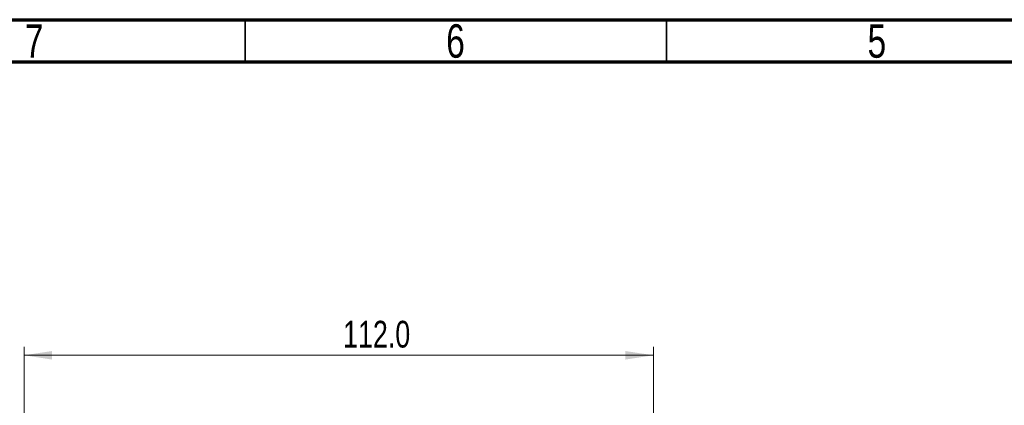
# Model space of a CAD drawing. Header units: millimetres. Extents: x 15 to 415, y 5 to 292.
# Tile 5 of 10: x 88 to 205, y 246 to 292. Entities that reach past the tile are written whole.
import ezdxf

# ---------------------------------------------------------------- set-up
doc = ezdxf.new("R2010")
doc.units = ezdxf.units.MM
doc.styles.add('SLDTEXTSTYLE0', font='TXT', dxfattribs={"width": 0.75})
doc.dimstyles.new('SLDDIMSTYLE0', dxfattribs={"dimtxt": 3.175, "dimasz": 3.302, "dimexe": 0, "dimexo": 0.0625, "dimgap": 0.79375, "dimtad": 1, "dimdec": 1, "dimlfac": 1.5, "dimrnd": 1e-09, "dimzin": 4, "dimdsep": 46, "dimtxsty": 'SLDTEXTSTYLE0', "dimsah": 1, "dimcen": 0.09, "dimadec": 0, "dimazin": 1, "dimtfac": 1, "dimtdec": 1, "dimtofl": 0, "dimtmove": 0, "dimatfit": 3, "dimfxl": 1, "dimfrac": 2, "dimtolj": 1, "dimtzin": 12, "dimarcsym": 0})

# ---------------------------------------------------------------- blocks, each defined once
blk = doc.blocks.new('_D_2')
at = {"color": 7, "linetype": 'Continuous', "lineweight": 0}
for p, q in [((88.77, 231.83), (88.77, 253.17)), ((163.44, 231.83), (163.44, 253.17)), ((88.77, 252.17), (163.44, 252.17))]:
    blk.add_line(p, q, dxfattribs=at)
at = {"color": 7, "linetype": 'Continuous', "lineweight": 18}
for points in [[(88.77, 252.17), (92.07, 251.66), (92.07, 252.67)], [(163.44, 252.17), (160.13, 252.67), (160.13, 251.66)]]:
    blk.add_solid(points, dxfattribs=at)
at = {"color": 7, "linetype": 'Continuous', "lineweight": 18, "insert": (126.62, 256.26), "char_height": 3.175, "attachment_point": 1, "style": 'SLDTEXTSTYLE0'}
blk.add_mtext('112.0', dxfattribs=at)

msp = doc.modelspace()

# ---------------------------------------------------------------- linework, layer by layer
at = {"color": 7, "linetype": 'Continuous', "lineweight": 70}
for p, q in [((15, 292), (415, 292)), ((20, 287), (410, 287))]:
    msp.add_line(p, q, dxfattribs=at)
at = {"color": 7, "linetype": 'Continuous', "lineweight": 35}
for p, q in [((115, 287), (115, 292)), ((165, 287), (165, 292))]:
    msp.add_line(p, q, dxfattribs=at)

# ---------------------------------------------------------------- texts
at = {"color": 7, "linetype": 'Continuous', "lineweight": 0, "char_height": 3.9688, "attachment_point": 2, "style": 'SLDTEXTSTYLE0'}
for s, insert in [('7', (89.96, 291.4544)), ('6', (139.96, 291.4544)), ('5', (189.96, 291.4544))]:
    msp.add_mtext(s, dxfattribs=dict(at, insert=insert))

# ---------------------------------------------------------------- dimensions: what is measured, and where the dimension line sits
at = {"color": 7, "linetype": 'Continuous', "lineweight": 18}
dim = msp.add_linear_dim(base=(163.4369, 252.1669), p1=(88.7703, 230.8335), p2=(163.4369, 230.8335), dimstyle='SLDDIMSTYLE0', dxfattribs=at)
dim.commit()
dim.dimension.update_dxf_attribs({"geometry": '_D_2', "text_midpoint": (131.896, 252.1669), "dimtype": 160})

doc.saveas('drawing.dxf')
